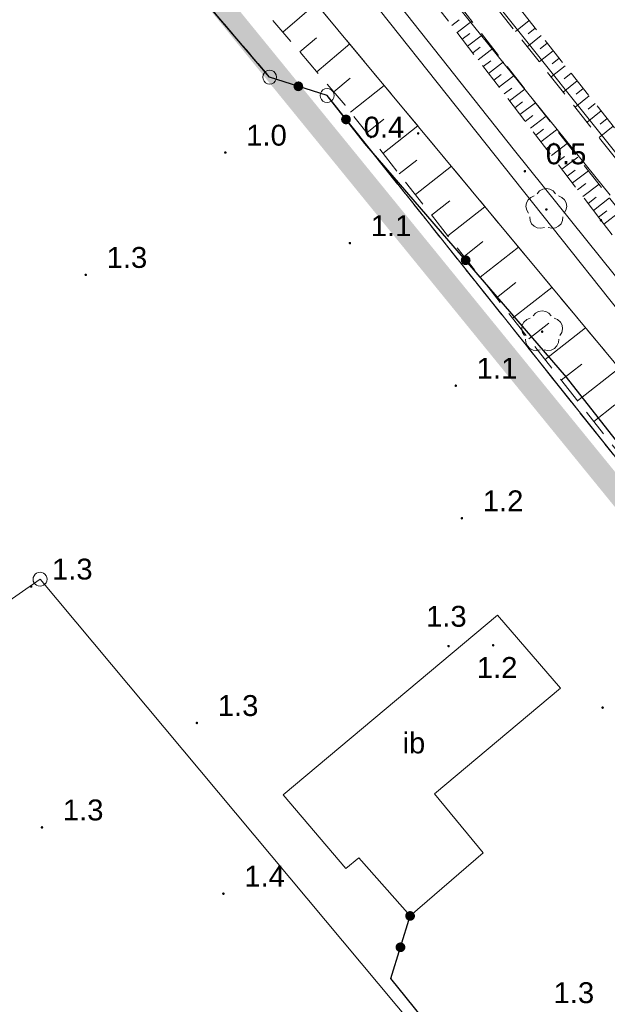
# Model space of a CAD drawing. Extents: x 5474185 to 5474933, y 5916077 to 5916824.
# Tile 252 of 256: x 5474508 to 5474529, y 5916522 to 5916557. Entities that reach past the tile are written whole.
import ezdxf
from ezdxf.enums import TextEntityAlignment as Align

# ---------------------------------------------------------------- set-up
doc = ezdxf.new("R2010")
doc.units = 0
for name, pattern in [('DASHDOT', [1, 0.5, -0.25, 0, -0.25]), ('PRZER1-1', [1, 0.5, -0.5]), ('PRZER2-1', [1.5, 1, -0.5]), ('PRZER3-1', [2, 1.5, -0.5])]:
    doc.linetypes.add(name, pattern=pattern)
doc.layers.add('1-GRAN', color=5, linetype='DASHDOT')
for name, color, linetype, lineweight in [('GEPPGD', 253, 'CONTINUOUS', 18), ('GESDZI', 253, 'CONTINUOUS', 18), ('GESKKL', 253, 'CONTINUOUS', 18), ('GESUZY', 253, 'CONTINUOUS', 18), ('GSLINN', 253, 'CONTINUOUS', 18), ('GSLKOG', 253, 'CONTINUOUS', 35), ('GSPRDL', 253, 'CONTINUOUS', 18), ('GSPWPN', 253, 'CONTINUOUS', 13), ('GSPWPN_O', 253, 'CONTINUOUS', 13), ('GSSIIN', 253, 'CONTINUOUS', 18), ('GSSIIN_O', 253, 'CONTINUOUS', 18), ('GSSPDR', 253, 'CONTINUOUS', 18), ('GSSZSN', 254, 'CONTINUOUS', 18), ('GULWPR', 7, 'CONTINUOUS', 18), ('GUPIKP', 253, 'CONTINUOUS', 18), ('GUPIWZ', 253, 'CONTINUOUS', 18)]:
    doc.layers.add(name, color=color, linetype=linetype, lineweight=lineweight)
doc.styles.add('Arial', font='arial.ttf')

msp = doc.modelspace()

# ---------------------------------------------------------------- hatches: boundary and pattern name
at = {"layer": 'GSLKOG'}
for points in [[(5474517.841558, 5916554.305204), (5474517.796606, 5916554.313345), (5474517.755292, 5916554.332843), (5474517.720431, 5916554.36237), (5474517.694401, 5916554.399912), (5474517.678975, 5916554.442913), (5474517.675204, 5916554.488442), (5474517.683345, 5916554.533394), (5474517.702843, 5916554.574708), (5474517.73237, 5916554.609569), (5474517.769912, 5916554.635599), (5474517.812913, 5916554.651025), (5474517.858442, 5916554.654796), (5474517.903394, 5916554.646655), (5474517.944708, 5916554.627157), (5474517.979569, 5916554.59763), (5474518.005599, 5916554.560088), (5474518.021025, 5916554.517087), (5474518.024796, 5916554.471558), (5474518.016655, 5916554.426606), (5474517.997157, 5916554.385292), (5474517.96763, 5916554.350431), (5474517.930088, 5916554.324401), (5474517.887087, 5916554.308975)], [(5474517.841558, 5916554.305204), (5474517.796606, 5916554.313345), (5474517.755292, 5916554.332843), (5474517.720431, 5916554.36237), (5474517.694401, 5916554.399912), (5474517.678975, 5916554.442913), (5474517.675204, 5916554.488442), (5474517.683345, 5916554.533394), (5474517.702843, 5916554.574708), (5474517.73237, 5916554.609569), (5474517.769912, 5916554.635599), (5474517.812913, 5916554.651025), (5474517.858442, 5916554.654796), (5474517.903394, 5916554.646655), (5474517.944708, 5916554.627157), (5474517.979569, 5916554.59763), (5474518.005599, 5916554.560088), (5474518.021025, 5916554.517087), (5474518.024796, 5916554.471558), (5474518.016655, 5916554.426606), (5474517.997157, 5916554.385292), (5474517.96763, 5916554.350431), (5474517.930088, 5916554.324401), (5474517.887087, 5916554.308975)], [(5474519.539684, 5916553.116183), (5474519.495389, 5916553.127364), (5474519.455497, 5916553.149629), (5474519.422727, 5916553.181459), (5474519.399312, 5916553.220686), (5474519.386848, 5916553.264637), (5474519.386183, 5916553.310316), (5474519.397364, 5916553.354611), (5474519.419629, 5916553.394503), (5474519.451459, 5916553.427273), (5474519.490686, 5916553.450688), (5474519.534637, 5916553.463152), (5474519.580316, 5916553.463817), (5474519.624611, 5916553.452636), (5474519.664503, 5916553.430371), (5474519.697273, 5916553.398541), (5474519.720688, 5916553.359314), (5474519.733152, 5916553.315363), (5474519.733817, 5916553.269684), (5474519.722636, 5916553.225389), (5474519.700371, 5916553.185497), (5474519.668541, 5916553.152727), (5474519.629314, 5916553.129312), (5474519.585363, 5916553.116848)], [(5474519.539684, 5916553.116183), (5474519.495389, 5916553.127364), (5474519.455497, 5916553.149629), (5474519.422727, 5916553.181459), (5474519.399312, 5916553.220686), (5474519.386848, 5916553.264637), (5474519.386183, 5916553.310316), (5474519.397364, 5916553.354611), (5474519.419629, 5916553.394503), (5474519.451459, 5916553.427273), (5474519.490686, 5916553.450688), (5474519.534637, 5916553.463152), (5474519.580316, 5916553.463817), (5474519.624611, 5916553.452636), (5474519.664503, 5916553.430371), (5474519.697273, 5916553.398541), (5474519.720688, 5916553.359314), (5474519.733152, 5916553.315363), (5474519.733817, 5916553.269684), (5474519.722636, 5916553.225389), (5474519.700371, 5916553.185497), (5474519.668541, 5916553.152727), (5474519.629314, 5916553.129312), (5474519.585363, 5916553.116848)], [(5474523.842039, 5916548.06048), (5474523.797313, 5916548.069782), (5474523.756516, 5916548.090342), (5474523.722432, 5916548.120761), (5474523.697382, 5916548.158964), (5474523.683073, 5916548.20235), (5474523.68048, 5916548.247961), (5474523.689782, 5916548.292687), (5474523.710342, 5916548.333484), (5474523.740761, 5916548.367568), (5474523.778964, 5916548.392618), (5474523.82235, 5916548.406927), (5474523.867961, 5916548.40952), (5474523.912687, 5916548.400218), (5474523.953484, 5916548.379658), (5474523.987568, 5916548.349239), (5474524.012618, 5916548.311036), (5474524.026927, 5916548.26765), (5474524.02952, 5916548.222039), (5474524.020218, 5916548.177313), (5474523.999658, 5916548.136516), (5474523.969239, 5916548.102432), (5474523.931036, 5916548.077382), (5474523.88765, 5916548.063073)], [(5474523.842039, 5916548.06048), (5474523.797313, 5916548.069782), (5474523.756516, 5916548.090342), (5474523.722432, 5916548.120761), (5474523.697382, 5916548.158964), (5474523.683073, 5916548.20235), (5474523.68048, 5916548.247961), (5474523.689782, 5916548.292687), (5474523.710342, 5916548.333484), (5474523.740761, 5916548.367568), (5474523.778964, 5916548.392618), (5474523.82235, 5916548.406927), (5474523.867961, 5916548.40952), (5474523.912687, 5916548.400218), (5474523.953484, 5916548.379658), (5474523.987568, 5916548.349239), (5474524.012618, 5916548.311036), (5474524.026927, 5916548.26765), (5474524.02952, 5916548.222039), (5474524.020218, 5916548.177313), (5474523.999658, 5916548.136516), (5474523.969239, 5916548.102432), (5474523.931036, 5916548.077382), (5474523.88765, 5916548.063073)], [(5474521.853743, 5916524.515112), (5474521.808692, 5916524.522691), (5474521.767137, 5916524.541671), (5474521.731911, 5916524.57076), (5474521.705414, 5916524.607975), (5474521.689452, 5916524.650779), (5474521.685112, 5916524.696257), (5474521.692691, 5916524.741308), (5474521.711671, 5916524.782863), (5474521.74076, 5916524.818089), (5474521.777975, 5916524.844586), (5474521.820779, 5916524.860548), (5474521.866257, 5916524.864888), (5474521.911308, 5916524.857309), (5474521.952863, 5916524.838329), (5474521.988089, 5916524.80924), (5474522.014586, 5916524.772025), (5474522.030548, 5916524.729221), (5474522.034888, 5916524.683743), (5474522.027309, 5916524.638692), (5474522.008329, 5916524.597137), (5474521.97924, 5916524.561911), (5474521.942025, 5916524.535414), (5474521.899221, 5916524.519452)], [(5474521.508743, 5916523.390112), (5474521.463692, 5916523.397691), (5474521.422137, 5916523.416671), (5474521.386911, 5916523.44576), (5474521.360414, 5916523.482975), (5474521.344452, 5916523.525779), (5474521.340112, 5916523.571257), (5474521.347691, 5916523.616308), (5474521.366671, 5916523.657863), (5474521.39576, 5916523.693089), (5474521.432975, 5916523.719586), (5474521.475779, 5916523.735548), (5474521.521257, 5916523.739888), (5474521.566308, 5916523.732309), (5474521.607863, 5916523.713329), (5474521.643089, 5916523.68424), (5474521.669586, 5916523.647025), (5474521.685548, 5916523.604221), (5474521.689888, 5916523.558743), (5474521.682309, 5916523.513692), (5474521.663329, 5916523.472137), (5474521.63424, 5916523.436911), (5474521.597025, 5916523.410414), (5474521.554221, 5916523.394452)], [(5474521.508743, 5916523.390112), (5474521.463692, 5916523.397691), (5474521.422137, 5916523.416671), (5474521.386911, 5916523.44576), (5474521.360414, 5916523.482975), (5474521.344452, 5916523.525779), (5474521.340112, 5916523.571257), (5474521.347691, 5916523.616308), (5474521.366671, 5916523.657863), (5474521.39576, 5916523.693089), (5474521.432975, 5916523.719586), (5474521.475779, 5916523.735548), (5474521.521257, 5916523.739888), (5474521.566308, 5916523.732309), (5474521.607863, 5916523.713329), (5474521.643089, 5916523.68424), (5474521.669586, 5916523.647025), (5474521.685548, 5916523.604221), (5474521.689888, 5916523.558743), (5474521.682309, 5916523.513692), (5474521.663329, 5916523.472137), (5474521.63424, 5916523.436911), (5474521.597025, 5916523.410414), (5474521.554221, 5916523.394452)]]:
    msp.add_hatch(color=256, dxfattribs=at).paths.add_polyline_path(points)
at = {"layer": 'GSPRDL'}
for points in [[(5474526.75, 5916550.015), (5474526.736094, 5916550.017202), (5474526.72355, 5916550.023594), (5474526.713594, 5916550.03355), (5474526.707202, 5916550.046094), (5474526.705, 5916550.06), (5474526.707202, 5916550.073906), (5474526.713594, 5916550.08645), (5474526.72355, 5916550.096406), (5474526.736094, 5916550.102798), (5474526.75, 5916550.105), (5474526.763906, 5916550.102798), (5474526.77645, 5916550.096406), (5474526.786406, 5916550.08645), (5474526.792798, 5916550.073906), (5474526.795, 5916550.06), (5474526.792798, 5916550.046094), (5474526.786406, 5916550.03355), (5474526.77645, 5916550.023594), (5474526.763906, 5916550.017202)], [(5474526.6, 5916545.625), (5474526.586094, 5916545.627202), (5474526.57355, 5916545.633594), (5474526.563594, 5916545.64355), (5474526.557202, 5916545.656094), (5474526.555, 5916545.67), (5474526.557202, 5916545.683906), (5474526.563594, 5916545.69645), (5474526.57355, 5916545.706406), (5474526.586094, 5916545.712798), (5474526.6, 5916545.715), (5474526.613906, 5916545.712798), (5474526.62645, 5916545.706406), (5474526.636406, 5916545.69645), (5474526.642798, 5916545.683906), (5474526.645, 5916545.67), (5474526.642798, 5916545.656094), (5474526.636406, 5916545.64355), (5474526.62645, 5916545.633594), (5474526.613906, 5916545.627202)]]:
    msp.add_hatch(color=256, dxfattribs=at).paths.add_polyline_path(points)
at = {"layer": 'GSPWPN'}
for points in [[(5474522.15, 5916552.745), (5474522.138353, 5916552.746533), (5474522.1275, 5916552.751029), (5474522.11818, 5916552.75818), (5474522.111029, 5916552.7675), (5474522.106533, 5916552.778353), (5474522.105, 5916552.79), (5474522.106533, 5916552.801647), (5474522.111029, 5916552.8125), (5474522.11818, 5916552.82182), (5474522.1275, 5916552.828971), (5474522.138353, 5916552.833467), (5474522.15, 5916552.835), (5474522.161647, 5916552.833467), (5474522.1725, 5916552.828971), (5474522.18182, 5916552.82182), (5474522.188971, 5916552.8125), (5474522.193467, 5916552.801647), (5474522.195, 5916552.79), (5474522.193467, 5916552.778353), (5474522.188971, 5916552.7675), (5474522.18182, 5916552.75818), (5474522.1725, 5916552.751029), (5474522.161647, 5916552.746533)], [(5474515.23, 5916552.055), (5474515.218353, 5916552.056533), (5474515.2075, 5916552.061029), (5474515.19818, 5916552.06818), (5474515.191029, 5916552.0775), (5474515.186533, 5916552.088353), (5474515.185, 5916552.1), (5474515.186533, 5916552.111647), (5474515.191029, 5916552.1225), (5474515.19818, 5916552.13182), (5474515.2075, 5916552.138971), (5474515.218353, 5916552.143467), (5474515.23, 5916552.145), (5474515.241647, 5916552.143467), (5474515.2525, 5916552.138971), (5474515.26182, 5916552.13182), (5474515.268971, 5916552.1225), (5474515.273467, 5916552.111647), (5474515.275, 5916552.1), (5474515.273467, 5916552.088353), (5474515.268971, 5916552.0775), (5474515.26182, 5916552.06818), (5474515.2525, 5916552.061029), (5474515.241647, 5916552.056533)], [(5474525.98, 5916551.385), (5474525.968353, 5916551.386533), (5474525.9575, 5916551.391029), (5474525.94818, 5916551.39818), (5474525.941029, 5916551.4075), (5474525.936533, 5916551.418353), (5474525.935, 5916551.43), (5474525.936533, 5916551.441647), (5474525.941029, 5916551.4525), (5474525.94818, 5916551.46182), (5474525.9575, 5916551.468971), (5474525.968353, 5916551.473467), (5474525.98, 5916551.475), (5474525.991647, 5916551.473467), (5474526.0025, 5916551.468971), (5474526.01182, 5916551.46182), (5474526.018971, 5916551.4525), (5474526.023467, 5916551.441647), (5474526.025, 5916551.43), (5474526.023467, 5916551.418353), (5474526.018971, 5916551.4075), (5474526.01182, 5916551.39818), (5474526.0025, 5916551.391029), (5474525.991647, 5916551.386533)], [(5474528.71, 5916549.625), (5474528.698353, 5916549.626533), (5474528.6875, 5916549.631029), (5474528.67818, 5916549.63818), (5474528.671029, 5916549.6475), (5474528.666533, 5916549.658353), (5474528.665, 5916549.67), (5474528.666533, 5916549.681647), (5474528.671029, 5916549.6925), (5474528.67818, 5916549.70182), (5474528.6875, 5916549.708971), (5474528.698353, 5916549.713467), (5474528.71, 5916549.715), (5474528.721647, 5916549.713467), (5474528.7325, 5916549.708971), (5474528.74182, 5916549.70182), (5474528.748971, 5916549.6925), (5474528.753467, 5916549.681647), (5474528.755, 5916549.67), (5474528.753467, 5916549.658353), (5474528.748971, 5916549.6475), (5474528.74182, 5916549.63818), (5474528.7325, 5916549.631029), (5474528.721647, 5916549.626533)], [(5474519.7, 5916548.805), (5474519.688353, 5916548.806533), (5474519.6775, 5916548.811029), (5474519.66818, 5916548.81818), (5474519.661029, 5916548.8275), (5474519.656533, 5916548.838353), (5474519.655, 5916548.85), (5474519.656533, 5916548.861647), (5474519.661029, 5916548.8725), (5474519.66818, 5916548.88182), (5474519.6775, 5916548.888971), (5474519.688353, 5916548.893467), (5474519.7, 5916548.895), (5474519.711647, 5916548.893467), (5474519.7225, 5916548.888971), (5474519.73182, 5916548.88182), (5474519.738971, 5916548.8725), (5474519.743467, 5916548.861647), (5474519.745, 5916548.85), (5474519.743467, 5916548.838353), (5474519.738971, 5916548.8275), (5474519.73182, 5916548.81818), (5474519.7225, 5916548.811029), (5474519.711647, 5916548.806533)], [(5474510.22, 5916547.665), (5474510.208353, 5916547.666533), (5474510.1975, 5916547.671029), (5474510.18818, 5916547.67818), (5474510.181029, 5916547.6875), (5474510.176533, 5916547.698353), (5474510.175, 5916547.71), (5474510.176533, 5916547.721647), (5474510.181029, 5916547.7325), (5474510.18818, 5916547.74182), (5474510.1975, 5916547.748971), (5474510.208353, 5916547.753467), (5474510.22, 5916547.755), (5474510.231647, 5916547.753467), (5474510.2425, 5916547.748971), (5474510.25182, 5916547.74182), (5474510.258971, 5916547.7325), (5474510.263467, 5916547.721647), (5474510.265, 5916547.71), (5474510.263467, 5916547.698353), (5474510.258971, 5916547.6875), (5474510.25182, 5916547.67818), (5474510.2425, 5916547.671029), (5474510.231647, 5916547.666533)], [(5474523.5, 5916543.685), (5474523.488353, 5916543.686533), (5474523.4775, 5916543.691029), (5474523.46818, 5916543.69818), (5474523.461029, 5916543.7075), (5474523.456533, 5916543.718353), (5474523.455, 5916543.73), (5474523.456533, 5916543.741647), (5474523.461029, 5916543.7525), (5474523.46818, 5916543.76182), (5474523.4775, 5916543.768971), (5474523.488353, 5916543.773467), (5474523.5, 5916543.775), (5474523.511647, 5916543.773467), (5474523.5225, 5916543.768971), (5474523.53182, 5916543.76182), (5474523.538971, 5916543.7525), (5474523.543467, 5916543.741647), (5474523.545, 5916543.73), (5474523.543467, 5916543.718353), (5474523.538971, 5916543.7075), (5474523.53182, 5916543.69818), (5474523.5225, 5916543.691029), (5474523.511647, 5916543.686533)], [(5474523.72, 5916538.925), (5474523.708353, 5916538.926533), (5474523.6975, 5916538.931029), (5474523.68818, 5916538.93818), (5474523.681029, 5916538.9475), (5474523.676533, 5916538.958353), (5474523.675, 5916538.97), (5474523.676533, 5916538.981647), (5474523.681029, 5916538.9925), (5474523.68818, 5916539.00182), (5474523.6975, 5916539.008971), (5474523.708353, 5916539.013467), (5474523.72, 5916539.015), (5474523.731647, 5916539.013467), (5474523.7425, 5916539.008971), (5474523.75182, 5916539.00182), (5474523.758971, 5916538.9925), (5474523.763467, 5916538.981647), (5474523.765, 5916538.97), (5474523.763467, 5916538.958353), (5474523.758971, 5916538.9475), (5474523.75182, 5916538.93818), (5474523.7425, 5916538.931029), (5474523.731647, 5916538.926533)], [(5474508.26, 5916536.475), (5474508.248353, 5916536.476533), (5474508.2375, 5916536.481029), (5474508.22818, 5916536.48818), (5474508.221029, 5916536.4975), (5474508.216533, 5916536.508353), (5474508.215, 5916536.52), (5474508.216533, 5916536.531647), (5474508.221029, 5916536.5425), (5474508.22818, 5916536.55182), (5474508.2375, 5916536.558971), (5474508.248353, 5916536.563467), (5474508.26, 5916536.565), (5474508.271647, 5916536.563467), (5474508.2825, 5916536.558971), (5474508.29182, 5916536.55182), (5474508.298971, 5916536.5425), (5474508.303467, 5916536.531647), (5474508.305, 5916536.52), (5474508.303467, 5916536.508353), (5474508.298971, 5916536.4975), (5474508.29182, 5916536.48818), (5474508.2825, 5916536.481029), (5474508.271647, 5916536.476533)], [(5474523.24, 5916534.335), (5474523.228353, 5916534.336533), (5474523.2175, 5916534.341029), (5474523.20818, 5916534.34818), (5474523.201029, 5916534.3575), (5474523.196533, 5916534.368353), (5474523.195, 5916534.38), (5474523.196533, 5916534.391647), (5474523.201029, 5916534.4025), (5474523.20818, 5916534.41182), (5474523.2175, 5916534.418971), (5474523.228353, 5916534.423467), (5474523.24, 5916534.425), (5474523.251647, 5916534.423467), (5474523.2625, 5916534.418971), (5474523.27182, 5916534.41182), (5474523.278971, 5916534.4025), (5474523.283467, 5916534.391647), (5474523.285, 5916534.38), (5474523.283467, 5916534.368353), (5474523.278971, 5916534.3575), (5474523.27182, 5916534.34818), (5474523.2625, 5916534.341029), (5474523.251647, 5916534.336533)], [(5474524.84, 5916534.365), (5474524.828353, 5916534.366533), (5474524.8175, 5916534.371029), (5474524.80818, 5916534.37818), (5474524.801029, 5916534.3875), (5474524.796533, 5916534.398353), (5474524.795, 5916534.41), (5474524.796533, 5916534.421647), (5474524.801029, 5916534.4325), (5474524.80818, 5916534.44182), (5474524.8175, 5916534.448971), (5474524.828353, 5916534.453467), (5474524.84, 5916534.455), (5474524.851647, 5916534.453467), (5474524.8625, 5916534.448971), (5474524.87182, 5916534.44182), (5474524.878971, 5916534.4325), (5474524.883467, 5916534.421647), (5474524.885, 5916534.41), (5474524.883467, 5916534.398353), (5474524.878971, 5916534.3875), (5474524.87182, 5916534.37818), (5474524.8625, 5916534.371029), (5474524.851647, 5916534.366533)], [(5474528.77, 5916532.125), (5474528.758353, 5916532.126533), (5474528.7475, 5916532.131029), (5474528.73818, 5916532.13818), (5474528.731029, 5916532.1475), (5474528.726533, 5916532.158353), (5474528.725, 5916532.17), (5474528.726533, 5916532.181647), (5474528.731029, 5916532.1925), (5474528.73818, 5916532.20182), (5474528.7475, 5916532.208971), (5474528.758353, 5916532.213467), (5474528.77, 5916532.215), (5474528.781647, 5916532.213467), (5474528.7925, 5916532.208971), (5474528.80182, 5916532.20182), (5474528.808971, 5916532.1925), (5474528.813467, 5916532.181647), (5474528.815, 5916532.17), (5474528.813467, 5916532.158353), (5474528.808971, 5916532.1475), (5474528.80182, 5916532.13818), (5474528.7925, 5916532.131029), (5474528.781647, 5916532.126533)], [(5474514.21, 5916531.575), (5474514.198353, 5916531.576533), (5474514.1875, 5916531.581029), (5474514.17818, 5916531.58818), (5474514.171029, 5916531.5975), (5474514.166533, 5916531.608353), (5474514.165, 5916531.62), (5474514.166533, 5916531.631647), (5474514.171029, 5916531.6425), (5474514.17818, 5916531.65182), (5474514.1875, 5916531.658971), (5474514.198353, 5916531.663467), (5474514.21, 5916531.665), (5474514.221647, 5916531.663467), (5474514.2325, 5916531.658971), (5474514.24182, 5916531.65182), (5474514.248971, 5916531.6425), (5474514.253467, 5916531.631647), (5474514.255, 5916531.62), (5474514.253467, 5916531.608353), (5474514.248971, 5916531.5975), (5474514.24182, 5916531.58818), (5474514.2325, 5916531.581029), (5474514.221647, 5916531.576533)], [(5474508.65, 5916527.825), (5474508.638353, 5916527.826533), (5474508.6275, 5916527.831029), (5474508.61818, 5916527.83818), (5474508.611029, 5916527.8475), (5474508.606533, 5916527.858353), (5474508.605, 5916527.87), (5474508.606533, 5916527.881647), (5474508.611029, 5916527.8925), (5474508.61818, 5916527.90182), (5474508.6275, 5916527.908971), (5474508.638353, 5916527.913467), (5474508.65, 5916527.915), (5474508.661647, 5916527.913467), (5474508.6725, 5916527.908971), (5474508.68182, 5916527.90182), (5474508.688971, 5916527.8925), (5474508.693467, 5916527.881647), (5474508.695, 5916527.87), (5474508.693467, 5916527.858353), (5474508.688971, 5916527.8475), (5474508.68182, 5916527.83818), (5474508.6725, 5916527.831029), (5474508.661647, 5916527.826533)], [(5474515.16, 5916525.445), (5474515.148353, 5916525.446533), (5474515.1375, 5916525.451029), (5474515.12818, 5916525.45818), (5474515.121029, 5916525.4675), (5474515.116533, 5916525.478353), (5474515.115, 5916525.49), (5474515.116533, 5916525.501647), (5474515.121029, 5916525.5125), (5474515.12818, 5916525.52182), (5474515.1375, 5916525.528971), (5474515.148353, 5916525.533467), (5474515.16, 5916525.535), (5474515.171647, 5916525.533467), (5474515.1825, 5916525.528971), (5474515.19182, 5916525.52182), (5474515.198971, 5916525.5125), (5474515.203467, 5916525.501647), (5474515.205, 5916525.49), (5474515.203467, 5916525.478353), (5474515.198971, 5916525.4675), (5474515.19182, 5916525.45818), (5474515.1825, 5916525.451029), (5474515.171647, 5916525.446533)]]:
    msp.add_hatch(color=256, dxfattribs=at).paths.add_polyline_path(points)

# ---------------------------------------------------------------- linework, layer by layer
at = {"layer": '1-GRAN', "ltscale": 5, "const_width": 0.8, "elevation": 10.18}
msp.add_lwpolyline([(5474735.59, 5916295.78), (5474731.225, 5916301.37), (5474726.86, 5916306.96), (5474725.77, 5916305.39), (5474703.58, 5916333.12), (5474701.74, 5916331.62), (5474677.44, 5916362.23), (5474676.63, 5916366.83), (5474671.32, 5916373.56), (5474670.75, 5916377.23), (5474668.45, 5916379.86), (5474653.79, 5916398.05), (5474650.99, 5916400.16), (5474640.015, 5916413.29), (5474601.225, 5916459.83), (5474599.14, 5916462.32), (5474597.96, 5916464.18), (5474593.86, 5916465.7), (5474587.49, 5916468.01), (5474584.84, 5916471.31), (5474583.4, 5916473.15), (5474572.445, 5916486.895), (5474461.94, 5916622.65)], dxfattribs=at)
at = {"layer": 'GEPPGD', "elevation": 10.24, "flags": 128}
for points in [[(5474516.82, 5916555.06), (5474516.897254, 5916555.047764), (5474516.966946, 5916555.012254), (5474517.022254, 5916554.956946), (5474517.057764, 5916554.887254), (5474517.07, 5916554.81), (5474517.057764, 5916554.732746), (5474517.022254, 5916554.663054), (5474516.966946, 5916554.607746), (5474516.897254, 5916554.572236), (5474516.82, 5916554.56), (5474516.742746, 5916554.572236), (5474516.673054, 5916554.607746), (5474516.617746, 5916554.663054), (5474516.582236, 5916554.732746), (5474516.57, 5916554.81), (5474516.582236, 5916554.887254), (5474516.617746, 5916554.956946), (5474516.673054, 5916555.012254), (5474516.742746, 5916555.047764), (5474516.82, 5916555.06)], [(5474518.88, 5916554.4), (5474518.957254, 5916554.387764), (5474519.026946, 5916554.352254), (5474519.082254, 5916554.296946), (5474519.117764, 5916554.227254), (5474519.13, 5916554.15), (5474519.117764, 5916554.072746), (5474519.082254, 5916554.003054), (5474519.026946, 5916553.947746), (5474518.957254, 5916553.912236), (5474518.88, 5916553.9), (5474518.802746, 5916553.912236), (5474518.733054, 5916553.947746), (5474518.677746, 5916554.003054), (5474518.642236, 5916554.072746), (5474518.63, 5916554.15), (5474518.642236, 5916554.227254), (5474518.677746, 5916554.296946), (5474518.733054, 5916554.352254), (5474518.802746, 5916554.387764), (5474518.88, 5916554.4)]]:
    msp.add_lwpolyline(points, close=True, dxfattribs=at)
at = {"layer": 'GESDZI', "linetype": 'Continuous', "lineweight": 13}
for p, q in [((5474516.82, 5916554.81, 10.22), (5474512.51, 5916559.86, 10.22)), ((5474512.51, 5916559.86, 10.22), (5474516.82, 5916554.81, 10.22)), ((5474518.88, 5916554.15, 10.22), (5474516.82, 5916554.81, 10.22)), ((5474516.82, 5916554.81, 10.22), (5474518.88, 5916554.15, 10.22)), ((5474560.05, 5916502.48, 10.22), (5474518.88, 5916554.15, 10.22)), ((5474518.88, 5916554.15, 10.22), (5474560.05, 5916502.48, 10.22))]:
    msp.add_line(p, q, dxfattribs=at)
at = {"layer": 'GESKKL', "linetype": 'PRZER3-1', "lineweight": 13}
for p, q in [((5474516.82, 5916554.81, 10.06), (5474512.51, 5916559.86, 10.06)), ((5474518.88, 5916554.15, 10.06), (5474516.82, 5916554.81, 10.06)), ((5474560.05, 5916502.48, 10.06), (5474518.88, 5916554.15, 10.06))]:
    msp.add_line(p, q, dxfattribs=at)
at = {"layer": 'GESUZY', "linetype": 'PRZER1-1', "lineweight": 13}
for p, q in [((5474516.82, 5916554.81, 10.08), (5474512.51, 5916559.86, 10.08)), ((5474512.51, 5916559.86, 10.08), (5474516.82, 5916554.81, 10.08)), ((5474518.88, 5916554.15, 10.08), (5474516.82, 5916554.81, 10.08)), ((5474516.82, 5916554.81, 10.08), (5474518.88, 5916554.15, 10.08)), ((5474560.05, 5916502.48, 10.08), (5474518.88, 5916554.15, 10.08)), ((5474518.88, 5916554.15, 10.08), (5474560.05, 5916502.48, 10.08))]:
    msp.add_line(p, q, dxfattribs=at)
at = {"layer": 'GSLINN', "linetype": 'Continuous', "lineweight": 13}
for p, q in [((5474513.04, 5916568.09, 10.3), (5474525.61, 5916552.17, 10.3)), ((5474525.61, 5916552.17, 10.3), (5474532.6, 5916543.46, 10.3))]:
    msp.add_line(p, q, dxfattribs=at)
at = {"layer": 'GSLKOG', "linetype": 'Continuous', "lineweight": 30}
for p, q in [((5474516.82, 5916554.81, 10.18), (5474512.51, 5916559.86, 10.18)), ((5474518.88, 5916554.15, 10.18), (5474516.82, 5916554.81, 10.18)), ((5474520.24, 5916552.43, 10.18), (5474518.88, 5916554.15, 10.18)), ((5474527.47, 5916544.04, 10.18), (5474520.24, 5916552.43, 10.18)), ((5474560.05, 5916502.48, 10.18), (5474527.47, 5916544.04, 10.18)), ((5474521.17, 5916522.44, 10.18), (5474521.86, 5916524.69, 10.18)), ((5474533.37, 5916507.38, 10.18), (5474521.17, 5916522.44, 10.18))]:
    msp.add_line(p, q, dxfattribs=at)
at = {"layer": 'GSPRDL', "elevation": 10.12, "flags": 128}
for points in [[(5474526.425723, 5916550.623333), (5474526.509447, 5916550.722679), (5474526.622044, 5916550.787494), (5474526.75, 5916550.81), (5474526.877956, 5916550.787494), (5474526.990553, 5916550.722679), (5474527.074277, 5916550.623333)], [(5474526.114031, 5916549.925674), (5474526.04542, 5916550.035999), (5474526.018571, 5916550.163115), (5474526.036708, 5916550.291763), (5474526.097652, 5916550.406501), (5474526.19409, 5916550.493559), (5474526.314445, 5916550.542485)], [(5474527.185555, 5916550.542485), (5474527.30591, 5916550.493559), (5474527.402348, 5916550.406501), (5474527.463292, 5916550.291763), (5474527.481429, 5916550.163115), (5474527.45458, 5916550.035999), (5474527.385969, 5916549.925674)], [(5474526.681227, 5916549.413649), (5474526.555099, 5916549.382488), (5474526.425908, 5916549.396234), (5474526.309161, 5916549.453237), (5474526.218871, 5916549.546655), (5474526.165875, 5916549.665275), (5474526.156535, 5916549.794859)], [(5474527.343465, 5916549.794859), (5474527.334125, 5916549.665275), (5474527.281129, 5916549.546655), (5474527.190839, 5916549.453237), (5474527.074092, 5916549.396234), (5474526.944901, 5916549.382488), (5474526.818773, 5916549.413649)], [(5474526.275723, 5916546.233333), (5474526.359447, 5916546.332679), (5474526.472044, 5916546.397494), (5474526.6, 5916546.42), (5474526.727956, 5916546.397494), (5474526.840553, 5916546.332679), (5474526.924277, 5916546.233333)], [(5474525.964031, 5916545.535674), (5474525.89542, 5916545.645999), (5474525.868571, 5916545.773115), (5474525.886708, 5916545.901763), (5474525.947652, 5916546.016501), (5474526.04409, 5916546.103559), (5474526.164445, 5916546.152485)], [(5474527.035555, 5916546.152485), (5474527.15591, 5916546.103559), (5474527.252348, 5916546.016501), (5474527.313292, 5916545.901763), (5474527.331429, 5916545.773115), (5474527.30458, 5916545.645999), (5474527.235969, 5916545.535674)], [(5474526.531227, 5916545.023649), (5474526.405099, 5916544.992488), (5474526.275908, 5916545.006234), (5474526.159161, 5916545.063237), (5474526.068871, 5916545.156655), (5474526.015875, 5916545.275275), (5474526.006535, 5916545.404859)], [(5474527.193465, 5916545.404859), (5474527.184125, 5916545.275275), (5474527.131129, 5916545.156655), (5474527.040839, 5916545.063237), (5474526.924092, 5916545.006234), (5474526.794901, 5916544.992488), (5474526.668773, 5916545.023649)]]:
    msp.add_lwpolyline(points, dxfattribs=at)
at = {"layer": 'GSSIIN', "linetype": 'Continuous', "lineweight": 13}
for p, q in [((5474525, 5916535.49, 10.18), (5474517.31, 5916529.04, 10.18)), ((5474527.26, 5916532.87, 10.18), (5474525, 5916535.49, 10.18)), ((5474522.74, 5916529.07, 10.18), (5474527.26, 5916532.87, 10.18)), ((5474517.31, 5916529.04, 10.18), (5474519.56, 5916526.39, 10.18)), ((5474524.48, 5916526.96, 10.18), (5474522.74, 5916529.07, 10.18)), ((5474521.86, 5916524.69, 10.18), (5474524.48, 5916526.96, 10.18)), ((5474519.56, 5916526.39, 10.18), (5474520.02, 5916526.78, 10.18)), ((5474520.02, 5916526.78, 10.18), (5474521.86, 5916524.69, 10.18))]:
    msp.add_line(p, q, dxfattribs=at)
at = {"layer": 'GSSPDR', "linetype": 'Continuous', "lineweight": 13}
for p, q in [((5474512.43, 5916571.18, 10.18), (5474529.04, 5916550.57, 10.18)), ((5474531.26, 5916549.55, 10.18), (5474520.87, 5916562.6, 10.18)), ((5474514.8, 5916561.89, 10.18), (5474534.18, 5916538.56, 10.18)), ((5474534.98, 5916539.3, 10.18), (5474519, 5916559.45, 10.18))]:
    msp.add_line(p, q, dxfattribs=at)
at = {"layer": 'GSSZSN', "linetype": 'PRZER2-1', "lineweight": 13}
for p, q in [((5474519.53, 5916553.8, 10.06), (5474511.69, 5916563.01, 10.06)), ((5474522.04, 5916561.99, 10.06), (5474535.44, 5916545.15, 10.06)), ((5474514.8, 5916561.89, 10.06), (5474534.18, 5916538.56, 10.06)), ((5474534.86, 5916544.78, 10.06), (5474521.41, 5916561.79, 10.06)), ((5474522.58, 5916558.74, 10.06), (5474529.32, 5916550.09, 10.06)), ((5474528.71, 5916549.67, 10.06), (5474522.28, 5916558.07, 10.06)), ((5474532.51, 5916537.28, 10.06), (5474519.53, 5916553.8, 10.06)), ((5474538.36, 5916537.34, 10.06), (5474528.71, 5916549.67, 10.06))]:
    msp.add_line(p, q, dxfattribs=at)
at = {"layer": 'GSSZSN', "linetype": 'Continuous', "lineweight": 18, "elevation": 10.06, "flags": 128}
for points in [[(5474517.291865, 5916556.429238), (5474518.489398, 5916557.448635)], [(5474523.357725, 5916556.662086), (5474523.621236, 5916556.863798)], [(5474523.545851, 5916556.416323), (5474524.074985, 5916556.821362)], [(5474526.138063, 5916556.839897), (5474525.638452, 5916556.442344)], [(5474523.733976, 5916556.17056), (5474523.999599, 5916556.373888)], [(5474523.922102, 5916555.924797), (5474524.455459, 5916556.333068)], [(5474526.568565, 5916556.298878), (5474526.067289, 5916555.900001)], [(5474526.353314, 5916556.569387), (5474526.103092, 5916556.37028)], [(5474517.902154, 5916555.712303), (5474518.496604, 5916556.218327)], [(5474518.512444, 5916554.995369), (5474519.692708, 5916556.000068)], [(5474526.783816, 5916556.028369), (5474526.532762, 5916555.828599)], [(5474524.110228, 5916555.679033), (5474524.377962, 5916555.883977)], [(5474524.298354, 5916555.43327), (5474524.835933, 5916555.844774)], [(5474526.999066, 5916555.75786), (5474526.496126, 5916555.357658)], [(5474524.48648, 5916555.187507), (5474524.756325, 5916555.394067)], [(5474524.674606, 5916554.941744), (5474525.216407, 5916555.35648)], [(5474527.214317, 5916555.487351), (5474526.962431, 5916555.286918)], [(5474524.862731, 5916554.695981), (5474525.134688, 5916554.904157)], [(5474527.429568, 5916555.216841), (5474526.924963, 5916554.815315)], [(5474527.644819, 5916554.946332), (5474527.3921, 5916554.745238)], [(5474519.122733, 5916554.278435), (5474519.708548, 5916554.777109)], [(5474525.050857, 5916554.450218), (5474525.596881, 5916554.868186)], [(5474527.86007, 5916554.675823), (5474527.3538, 5916554.272971)], [(5474519.723507, 5916553.553718), (5474520.934482, 5916554.505198)], [(5474525.238983, 5916554.204455), (5474525.513051, 5916554.414247)], [(5474525.427109, 5916553.958691), (5474525.977356, 5916554.379892)], [(5474528.075321, 5916554.405314), (5474527.821769, 5916554.203557)], [(5474525.615235, 5916553.712928), (5474525.891414, 5916553.924337)], [(5474525.80336, 5916553.467165), (5474526.35783, 5916553.891598)], [(5474528.290571, 5916554.134804), (5474527.782637, 5916553.730628)], [(5474528.505822, 5916553.864295), (5474528.251439, 5916553.661876)], [(5474528.721073, 5916553.593786), (5474528.211474, 5916553.188285)], [(5474520.305195, 5916552.813388), (5474520.920756, 5916553.297043)], [(5474525.991486, 5916553.221402), (5474526.269777, 5916553.434427)], [(5474526.179612, 5916552.975639), (5474526.738304, 5916553.403304)], [(5474528.936324, 5916553.323277), (5474528.681108, 5916553.120195)], [(5474520.886882, 5916552.073059), (5474522.138151, 5916553.056199)], [(5474526.367738, 5916552.729876), (5474526.64814, 5916552.944516)], [(5474526.555864, 5916552.484113), (5474527.118778, 5916552.91501)], [(5474529.151575, 5916553.052767), (5474528.64031, 5916552.645942)], [(5474526.74399, 5916552.238349), (5474527.026502, 5916552.454606)], [(5474526.932115, 5916551.992586), (5474527.499252, 5916552.426716)], [(5474521.468569, 5916551.33273), (5474522.104278, 5916551.832215)], [(5474527.120241, 5916551.746823), (5474527.404865, 5916551.964696)], [(5474527.308367, 5916551.50106), (5474527.879727, 5916551.938422)], [(5474522.050257, 5916550.5924), (5474523.34182, 5916551.6072)], [(5474527.496493, 5916551.255297), (5474527.783228, 5916551.474786)], [(5474527.684619, 5916551.009534), (5474528.260201, 5916551.450128)], [(5474527.872745, 5916550.763771), (5474528.161591, 5916550.984876)], [(5474528.06087, 5916550.518008), (5474528.640675, 5916550.961834)], [(5474522.631944, 5916549.852071), (5474523.287799, 5916550.367386)], [(5474528.248996, 5916550.272244), (5474528.539954, 5916550.494966)], [(5474528.437122, 5916550.026481), (5474529.021149, 5916550.47354)], [(5474523.213632, 5916549.111742), (5474524.545489, 5916550.158201)], [(5474528.625248, 5916549.780718), (5474528.918317, 5916550.005056)], [(5474528.814818, 5916549.536073), (5474529.395356, 5916549.990428)], [(5474523.795319, 5916548.371412), (5474524.471321, 5916548.902557)], [(5474524.377006, 5916547.631083), (5474525.749158, 5916548.709202)], [(5474524.958694, 5916546.890754), (5474525.654843, 5916547.437728)], [(5474525.540381, 5916546.150424), (5474526.952827, 5916547.260203)], [(5474526.122068, 5916545.410095), (5474526.838365, 5916545.972899)], [(5474526.703756, 5916544.669766), (5474528.156496, 5916545.811205)], [(5474527.285443, 5916543.929436), (5474528.021887, 5916544.508071)], [(5474527.86713, 5916543.189107), (5474529.360165, 5916544.362206)], [(5474528.448818, 5916542.448777), (5474529.205409, 5916543.043242)]]:
    msp.add_lwpolyline(points, dxfattribs=at)
at = {"layer": 'GULWPR', "linetype": 'Continuous', "lineweight": 13}
for p, q in [((5474508.58, 5916536.78, 10.14), (5474479.12, 5916516.18, 10.14)), ((5474539.66, 5916499.61, 10.14), (5474508.58, 5916536.78, 10.14))]:
    msp.add_line(p, q, dxfattribs=at)
at = {"layer": 'GUPIKP', "elevation": 10.16, "flags": 128}
msp.add_lwpolyline([(5474508.58, 5916537.03), (5474508.644705, 5916537.021481), (5474508.705, 5916536.996506), (5474508.756777, 5916536.956777), (5474508.796506, 5916536.905), (5474508.821481, 5916536.844705), (5474508.83, 5916536.78), (5474508.821481, 5916536.715295), (5474508.796506, 5916536.655), (5474508.756777, 5916536.603223), (5474508.705, 5916536.563494), (5474508.644705, 5916536.538519), (5474508.58, 5916536.53), (5474508.515295, 5916536.538519), (5474508.455, 5916536.563494), (5474508.403223, 5916536.603223), (5474508.363494, 5916536.655), (5474508.338519, 5916536.715295), (5474508.33, 5916536.78), (5474508.338519, 5916536.844705), (5474508.363494, 5916536.905), (5474508.403223, 5916536.956777), (5474508.455, 5916536.996506), (5474508.515295, 5916537.021481), (5474508.58, 5916537.03)], close=True, dxfattribs=at)
at = {"layer": 'GUPIWZ', "elevation": 10.18, "flags": 128}
msp.add_lwpolyline([(5474508.58, 5916537.03), (5474508.644705, 5916537.021481), (5474508.705, 5916536.996506), (5474508.756777, 5916536.956777), (5474508.796506, 5916536.905), (5474508.821481, 5916536.844705), (5474508.83, 5916536.78), (5474508.821481, 5916536.715295), (5474508.796506, 5916536.655), (5474508.756777, 5916536.603223), (5474508.705, 5916536.563494), (5474508.644705, 5916536.538519), (5474508.58, 5916536.53), (5474508.515295, 5916536.538519), (5474508.455, 5916536.563494), (5474508.403223, 5916536.603223), (5474508.363494, 5916536.655), (5474508.338519, 5916536.715295), (5474508.33, 5916536.78), (5474508.338519, 5916536.844705), (5474508.363494, 5916536.905), (5474508.403223, 5916536.956777), (5474508.455, 5916536.996506), (5474508.515295, 5916537.021481), (5474508.58, 5916537.03)], close=True, dxfattribs=at)

# ---------------------------------------------------------------- texts
at = {"layer": 'GSPWPN_O', "linetype": 'Continuous', "lineweight": 0, "style": 'Arial'}
for s, p in [('0.4', (5474520.194444, 5916552.639821, 10.8)), ('1.0', (5474515.98, 5916552.35, 10.8)), ('0.5', (5474526.73, 5916551.68, 10.8)), ('1.1', (5474520.45, 5916549.1, 10.8)), ('1.3', (5474510.97, 5916547.96, 10.8)), ('1.1', (5474524.25, 5916543.98, 10.8)), ('1.2', (5474524.47, 5916539.22, 10.8)), ('1.3', (5474509.01, 5916536.77, 10.8)), ('1.3', (5474522.432714, 5916535.074939, 10.8)), ('1.2', (5474524.255184, 5916533.236196, 10.8)), ('1.3', (5474514.96, 5916531.87, 10.8)), ('1.3', (5474509.4, 5916528.12, 10.8)), ('1.4', (5474515.91, 5916525.74, 10.8)), ('1.3', (5474527.01, 5916521.56, 10.8))]:
    msp.add_text(s, height=0.75, dxfattribs=at).set_placement(p)
at = {"layer": 'GSSIIN_O', "linetype": 'Continuous', "lineweight": 0, "style": 'Arial'}
msp.add_text('ib', height=0.75, dxfattribs=at).set_placement((5474521.997291, 5916530.527181, 10.8), align=Align.CENTER)

doc.saveas('drawing.dxf')
